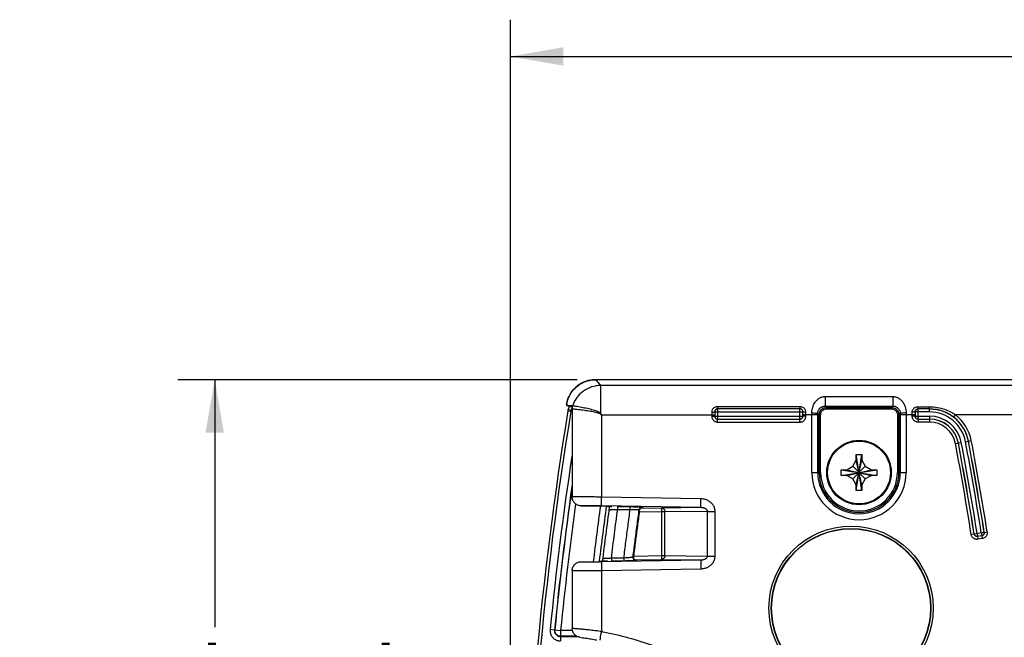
# Model space of a CAD drawing. Header units: inches. Extents: x 0 to 34, y 0 to 22.
# Tile 20 of 73: x 12 to 15.3, y 5.2 to 7.3. Entities that reach past the tile are written whole.
import ezdxf

# ---------------------------------------------------------------- set-up
doc = ezdxf.new("R2010")
doc.units = ezdxf.units.IN
doc.header["$LTSCALE"] = 1.87
doc.header["$MEASUREMENT"] = 0
doc.layers.get('0').update_dxf_attribs({"linetype": 'CONTINUOUS'})
doc.layers.add('DIMENSIONS', color=7, linetype='CONTINUOUS')
doc.styles.get("Standard").update_dxf_attribs({"font": 'txt', "width": 0.8})
doc.dimstyles.new('DIMSTYLE_1', dxfattribs={"dimtxt": 0.125, "dimasz": 0.18, "dimexe": 0.18, "dimexo": 0.0625, "dimgap": 0.09, "dimtad": 0, "dimtih": 1, "dimtoh": 1, "dimdec": 3, "dimzin": 4, "dimdsep": 46, "dimtxsty": 'STANDARD', "dimblk": '_FILLED', "dimblk1": '_FILLED', "dimblk2": '_FILLED', "dimcen": 0.09, "dimadec": 0, "dimazin": 0, "dimtp": 0.001, "dimtm": 0.001, "dimtfac": 1, "dimtdec": 3, "dimtofl": 0, "dimtmove": 0, "dimatfit": 3, "dimldrblk": '_FILLED', "dimfxl": 1, "dimtolj": 1, "dimtzin": 4, "dimarcsym": 0})

# ---------------------------------------------------------------- blocks, each defined once
blk = doc.blocks.new('_FILLED')
at = {"color": 0, "linetype": 'BYBLOCK'}
blk.add_solid([(0, 0), (-1, 0.174), (-1, -0.174)], dxfattribs=at)
blk = doc.blocks.new('*D8')
at = {"layer": 'DIMENSIONS', "color": 2, "linetype": 'CONTINUOUS'}
for p, q in [((13.6517, 4.3177), (13.6517, 7.3207)), ((20.187, 4.2632), (20.187, 7.3207)), ((13.6517, 7.1957), (16.2943, 7.1957)), ((20.187, 7.1957), (17.5443, 7.1957))]:
    blk.add_line(p, q, dxfattribs=at)
at = {"layer": 'DIMENSIONS', "color": 2, "linetype": 'CONTINUOUS', "xscale": 0.18, "yscale": 0.18, "zscale": 0.18, "rotation": 180}
blk.add_blockref('_FILLED', (13.6517, 7.1957), dxfattribs=at)
at = {"layer": 'DIMENSIONS', "color": 2, "linetype": 'CONTINUOUS', "xscale": 0.18, "yscale": 0.18, "zscale": 0.18}
blk.add_blockref('_FILLED', (20.187, 7.1957), dxfattribs=at)
at = {"layer": 'DIMENSIONS', "color": 2, "linetype": 'CONTINUOUS', "width": 0.8}
for s, p in [('6.535', (16.3568, 7.1332)), ('[', (16.9818, 7.1332)), ('166', (17.0818, 7.1332)), (']', (17.3818, 7.1332))]:
    blk.add_text(s, height=0.125, dxfattribs=at).set_placement(p)
blk = doc.blocks.new('*D13')
at = {"layer": 'DIMENSIONS', "color": 2, "linetype": 'CONTINUOUS'}
for p, q in [((13.8785, 6.0973), (12.522, 6.0973)), ((12.647, 6.0973), (12.647, 5.2563)), ((12.647, 4.0707), (12.647, 5.0063)), ((13.4047, 4.0707), (12.522, 4.0707))]:
    blk.add_line(p, q, dxfattribs=at)
at = {"layer": 'DIMENSIONS', "color": 2, "linetype": 'CONTINUOUS', "xscale": 0.18, "yscale": 0.18, "zscale": 0.18}
for p, rotation in [((12.647, 6.0973), 90), ((12.647, 4.0707), 270)]:
    blk.add_blockref('_FILLED', p, dxfattribs=dict(at, rotation=rotation))
at = {"layer": 'DIMENSIONS', "color": 2, "linetype": 'CONTINUOUS', "width": 0.8}
for s, p in [('2.027', (11.9845, 5.0688)), ('[', (12.6095, 5.0688)), ('51.48', (12.7095, 5.0688)), (']', (13.2095, 5.0688))]:
    blk.add_text(s, height=0.125, dxfattribs=at).set_placement(p)

msp = doc.modelspace()

# ---------------------------------------------------------------- linework, layer by layer
at = {"color": 7, "linetype": 'CONTINUOUS'}
for p, q in [((20.2278, 6.0973), (13.941, 6.0973)), ((13.9579, 6.0774), (13.9579, 5.9824)), ((20.2109, 6.0774), (13.9579, 6.0774)), ((14.7211, 6.04), (14.7211, 6.0075)), ((14.7211, 6.04), (14.9508, 6.04)), ((14.9508, 6.04), (14.9508, 6.0075)), ((13.8419, 6.01), (13.8633, 6.0096)), ((13.8471, 5.9917), (13.857, 5.9901)), ((13.8486, 5.9991), (13.8479, 5.9958)), ((13.8479, 5.9958), (13.8577, 5.9938)), ((13.8496, 6.0029), (13.8486, 5.9991)), ((13.8488, 6.0089), (13.853, 6.008)), ((13.8506, 6.0063), (13.8496, 6.0029)), ((13.8525, 6.0073), (13.8566, 6.0057)), ((13.853, 6.008), (13.8633, 6.008)), ((13.8566, 6.0057), (13.8606, 6.0043)), ((13.8615, 5.9938), (13.8577, 5.9938)), ((13.8617, 5.9886), (13.8617, 5.6985)), ((13.8628, 6.0083), (13.8625, 6.0073)), ((13.8628, 6.0083), (13.8632, 6.0096)), ((14.3458, 5.9878), (14.3458, 5.9735)), ((14.3458, 5.9878), (14.6451, 5.9878)), ((14.3555, 6.0053), (14.3555, 5.9981)), ((14.6354, 6.0053), (14.3555, 6.0053)), ((14.3558, 5.9635), (14.3558, 5.9978)), ((14.6351, 5.9978), (14.3558, 5.9978)), ((14.6351, 5.9635), (14.6351, 5.9978)), ((14.6354, 6.0053), (14.6354, 5.9981)), ((14.6451, 5.9735), (14.6451, 5.9878)), ((14.7211, 6.0075), (14.7256, 6.0031)), ((14.7211, 6.0075), (14.9508, 6.0075)), ((14.7256, 5.9981), (14.7256, 6.0031)), ((14.7256, 6.0031), (14.9464, 6.0031)), ((14.7256, 5.9981), (14.9464, 5.9981)), ((14.9508, 6.0075), (14.9464, 6.0031)), ((14.9464, 5.9981), (14.9464, 6.0031)), ((15.0268, 5.9878), (15.0268, 5.9735)), ((15.0751, 5.9878), (15.0268, 5.9878)), ((15.0365, 5.9981), (15.0365, 6.0053)), ((15.0365, 6.0053), (15.0751, 6.0053)), ((15.0368, 5.9635), (15.0368, 5.9978)), ((15.0751, 5.9978), (15.0368, 5.9978)), ((15.0751, 5.9981), (15.0751, 6.0053)), ((15.0751, 5.9878), (15.0751, 5.9978)), ((13.9611, 5.9775), (13.9611, 5.6984)), ((13.9611, 5.9775), (14.3455, 5.9775)), ((14.3355, 5.9871), (14.3355, 5.9732)), ((14.3355, 5.9732), (14.3455, 5.9732)), ((14.3458, 5.9735), (14.6451, 5.9735)), ((14.3555, 5.9532), (14.3555, 5.9632)), ((14.3558, 5.9635), (14.6351, 5.9635)), ((14.6354, 5.9532), (14.6354, 5.9632)), ((14.6958, 5.9775), (14.6454, 5.9775)), ((14.6554, 5.9732), (14.6454, 5.9732)), ((14.6554, 5.9732), (14.6554, 5.9871)), ((14.6758, 5.7817), (14.6758, 5.9841)), ((14.6958, 5.9828), (14.7006, 5.9781)), ((14.6958, 5.7817), (14.6958, 5.9775)), ((14.7006, 5.7817), (14.7006, 5.9781)), ((14.7056, 5.9781), (14.7006, 5.9781)), ((14.7056, 5.7817), (14.7056, 5.9781)), ((14.9664, 5.9781), (14.9664, 5.7817)), ((14.9664, 5.9781), (14.9714, 5.9781)), ((14.9761, 5.9828), (14.9714, 5.9781)), ((14.9714, 5.9781), (14.9714, 5.7817)), ((14.9761, 5.9775), (14.9761, 5.7817)), ((15.0265, 5.9775), (14.9761, 5.9775)), ((14.9961, 5.9841), (14.9961, 5.7817)), ((15.0165, 5.9732), (15.0165, 5.9871)), ((15.0265, 5.9732), (15.0165, 5.9732)), ((15.0268, 5.9735), (15.0751, 5.9735)), ((15.0365, 5.9632), (15.0365, 5.9532)), ((15.0368, 5.9635), (15.0751, 5.9635)), ((15.0751, 5.9735), (15.0751, 5.9635)), ((15.0751, 5.9632), (15.0751, 5.9532)), ((15.158, 5.9696), (15.1642, 5.9775)), ((16.9311, 5.9775), (15.1642, 5.9775)), ((14.3555, 5.9532), (14.6354, 5.9532)), ((15.0751, 5.9532), (15.0365, 5.9532)), ((15.1976, 5.8864), (15.2175, 5.8902)), ((15.1636, 5.88), (15.1835, 5.8838)), ((14.8146, 5.803), (14.8265, 5.8237)), ((14.8265, 5.7208), (14.8454, 5.8425)), ((14.8454, 5.7208), (14.8265, 5.8425)), ((14.8265, 5.8237), (14.8265, 5.8419)), ((14.8265, 5.7397), (14.8455, 5.8237)), ((14.8455, 5.7397), (14.8265, 5.8237)), ((14.8455, 5.8419), (14.8455, 5.8237)), ((14.8455, 5.8237), (14.8574, 5.803)), ((14.7751, 5.7911), (14.8968, 5.7722)), ((14.7751, 5.7722), (14.8968, 5.7911)), ((14.7757, 5.7912), (14.794, 5.7912)), ((14.794, 5.7912), (14.8146, 5.803)), ((14.794, 5.7912), (14.878, 5.7722)), ((14.794, 5.7722), (14.878, 5.7912)), ((14.8146, 5.7603), (14.8574, 5.803)), ((14.8146, 5.803), (14.8574, 5.7603)), ((14.8574, 5.803), (14.878, 5.7912)), ((14.878, 5.7912), (14.8962, 5.7912)), ((14.6758, 5.7817), (14.7056, 5.7817)), ((14.794, 5.7722), (14.7757, 5.7722)), ((14.8146, 5.7603), (14.794, 5.7722)), ((14.8265, 5.7397), (14.8146, 5.7603)), ((14.8574, 5.7603), (14.8455, 5.7397)), ((14.878, 5.7722), (14.8574, 5.7603)), ((14.8962, 5.7722), (14.878, 5.7722)), ((14.9664, 5.7817), (14.9961, 5.7817)), ((14.8265, 5.7214), (14.8265, 5.7397)), ((14.8455, 5.7397), (14.8455, 5.7214)), ((13.9606, 5.6684), (13.9611, 5.6984)), ((14.2986, 5.6925), (13.9611, 5.6984)), ((14.298, 5.6625), (14.2986, 5.6925)), ((13.8913, 5.6686), (13.9779, 5.667)), ((14.298, 5.6625), (13.9606, 5.6684)), ((14.0162, 5.6666), (14.0585, 5.6659)), ((14.0162, 5.6566), (14.0585, 5.6559)), ((14.0893, 5.6558), (14.0904, 5.6545)), ((14.0964, 5.662), (14.1656, 5.6608)), ((14.1007, 5.6629), (14.1005, 5.6629)), ((14.298, 5.6625), (14.1656, 5.6608)), ((14.0903, 5.6491), (14.1656, 5.6478)), ((14.1656, 5.4995), (14.1656, 5.6478)), ((14.1766, 5.6478), (14.1656, 5.6478)), ((14.3211, 5.6497), (14.1766, 5.6478)), ((14.1766, 5.4995), (14.1766, 5.6478)), ((14.3211, 5.4976), (14.3211, 5.6497)), ((14.3211, 5.6497), (14.347, 5.6497)), ((14.347, 5.4976), (14.347, 5.6497)), ((15.227, 5.5731), (15.2171, 5.5716)), ((15.2272, 5.5734), (15.227, 5.5731)), ((15.2272, 5.5734), (15.2611, 5.5787)), ((15.2371, 5.575), (15.2386, 5.5651)), ((15.2384, 5.5648), (15.2399, 5.5549)), ((15.2386, 5.5651), (15.2527, 5.5673)), ((15.2546, 5.5572), (15.2399, 5.5549)), ((15.2512, 5.5772), (15.2527, 5.5673)), ((15.2531, 5.5671), (15.2546, 5.5572)), ((15.2611, 5.5787), (15.2614, 5.5785)), ((15.2614, 5.5785), (15.2713, 5.58)), ((14.0371, 5.4911), (13.9947, 5.4903)), ((14.0697, 5.495), (14.0682, 5.4937)), ((14.0696, 5.4978), (14.1656, 5.4995)), ((14.0756, 5.4849), (14.1656, 5.4865)), ((14.1656, 5.4995), (14.1766, 5.4995)), ((14.1656, 5.4865), (14.298, 5.4848)), ((14.1766, 5.4995), (14.3211, 5.4976)), ((14.3211, 5.4976), (14.347, 5.4976)), ((13.8913, 5.4787), (13.9538, 5.4798)), ((13.9606, 5.4789), (14.298, 5.4848)), ((13.9606, 5.4789), (13.9611, 5.4489)), ((13.9611, 5.4489), (14.2986, 5.4548)), ((14.0371, 5.4811), (13.9947, 5.4803)), ((14.08, 5.484), (14.0783, 5.4825)), ((14.0798, 5.484), (14.08, 5.484)), ((14.298, 5.4848), (14.2986, 5.4548)), ((13.8617, 5.4488), (13.8617, 5.2515)), ((13.9611, 5.4489), (13.9611, 5.2415)), ((13.8014, 5.2466), (13.7865, 5.2481)), ((13.8024, 5.2475), (13.8014, 5.2466)), ((13.8024, 5.2475), (13.8223, 5.2455)), ((13.8213, 5.2246), (13.8213, 5.2096)), ((13.8213, 5.2246), (13.8791, 5.2246)), ((13.8223, 5.2455), (13.8223, 5.2255)), ((13.8628, 5.2455), (13.8223, 5.2455)), ((13.8772, 5.2255), (13.8223, 5.2255))]:
    msp.add_line(p, q, dxfattribs=at)
for centre, radius in [((14.836, 5.7817), 0.1095), ((14.836, 5.7817), 0.1067), ((14.809, 5.3207), 0.279), ((14.809, 5.3207), 0.271), ((14.809, 5.3207), 0.27)]:
    msp.add_circle(centre, radius, dxfattribs=at)
for centre, radius, start, end in [((25.587, 4.0707), 11.896, 170.70677, 179.02821), ((25.587, 4.0707), 11.886, 170.70677, 179.01168), ((25.587, 4.0707), 11.9041, 170.60597, 170.62399), ((15.0751, 5.8632), 0.1347, 10.7614, 90), ((15.0751, 5.8632), 0.1247, 10.7614, 90), ((15.0751, 5.8632), 0.1103, 10.7614, 90), ((15.0751, 5.8632), 0.1003, 10.7614, 90), ((15.0751, 5.8632), 0.1001, 10.7614, 89.2086), ((15.0751, 5.8632), 0.1349, 10.7614, 52.0947), ((15.0751, 5.8632), 0.1449, 10.7614, 52.0976), ((15.0751, 5.8632), 0.0901, 10.7614, 90), ((5.644, 4.0707), 9.7347, 8.91201, 10.76136), ((5.644, 4.0707), 9.7349, 8.91046, 10.76136), ((5.644, 4.0707), 9.7449, 8.91046, 10.76136), ((5.644, 4.0707), 9.6901, 8.91055, 10.76136), ((5.644, 4.0707), 9.7001, 8.91055, 10.76136), ((5.644, 4.0707), 9.7003, 8.9121, 10.76136), ((5.644, 4.0707), 9.7103, 8.9121, 10.76136), ((5.644, 4.0707), 9.7247, 8.91201, 10.76136), ((25.587, 4.0707), 11.859, 171.4308, 174.30195), ((14.836, 5.7817), 0.1602, 180, 360), ((14.836, 5.7817), 0.1402, 180, 360), ((14.836, 5.7817), 0.1354, 180, 360), ((14.836, 5.7817), 0.1304, 180, 360), ((25.587, 4.0707), 11.844, 171.92006, 174.30196), ((25.587, 4.0707), 11.8432, 171.93814, 174.29731), ((25.587, 4.0707), 11.8232, 172.20054, 174.29732), ((25.587, 4.0707), 11.7388, 172.18212, 173.10699), ((25.587, 4.0707), 11.7188, 172.17023, 173.08721), ((25.6471, 4.0707), 11.768, 172.2165, 173.12221)]:
    msp.add_arc(centre, radius, start, end, dxfattribs=at)
for points, knots in [([(13.8429, 6.016), (13.8445, 6.0244), (13.8501, 6.0416), (13.8654, 6.0646), (13.8871, 6.083), (13.913, 6.0946), (13.9317, 6.0973), (13.941, 6.0973)], [0, 0, 0, 0, 0.185498, 0.390134, 0.593077, 0.797386, 1, 1, 1, 1]), ([(13.9098, 6.0924), (13.9056, 6.0911), (13.8988, 6.0884), (13.8923, 6.0849), (13.8899, 6.0835)], [0, 0, 0, 0, 0.607942, 1, 1, 1, 1]), ([(13.9405, 6.0973), (13.9332, 6.0973), (13.9246, 6.0963), (13.9162, 6.0943), (13.915, 6.094)], [0, 0, 0, 0, 0.85557, 1, 1, 1, 1]), ([(13.941, 6.0973), (13.9429, 6.0951), (13.9467, 6.0907), (13.9523, 6.084), (13.956, 6.0796), (13.9579, 6.0774)], [0, 0, 0, 0, 0.333173, 0.666506, 1, 1, 1, 1]), ([(13.8659, 6.0637), (13.8648, 6.0625), (13.8589, 6.0556), (13.85, 6.0416), (13.845, 6.0274), (13.8433, 6.0203)], [0, 0, 0, 0, 0.097219, 0.552601, 1, 1, 1, 1]), ([(13.9579, 6.0774), (13.9476, 6.0774), (13.9269, 6.0741), (13.8989, 6.06), (13.8765, 6.038), (13.8667, 6.0194), (13.8633, 6.0096)], [0, 0, 0, 0, 0.249488, 0.499337, 0.749656, 1, 1, 1, 1]), ([(13.8855, 6.0807), (13.8831, 6.0792), (13.8765, 6.0744), (13.8704, 6.0687), (13.8668, 6.0648)], [0, 0, 0, 0, 0.34731, 1, 1, 1, 1]), ([(14.6758, 5.9841), (14.6758, 5.9877), (14.6763, 5.9944), (14.6785, 6.0036), (14.6814, 6.0114), (14.6848, 6.0178), (14.6885, 6.0231), (14.6923, 6.0273), (14.6961, 6.0308), (14.6998, 6.0335), (14.7036, 6.0357), (14.7076, 6.0375), (14.7118, 6.0389), (14.7163, 6.0398), (14.7195, 6.04), (14.7211, 6.04)], [0, 0, 0, 0, 0.134639, 0.252379, 0.355053, 0.445305, 0.52554, 0.597044, 0.660692, 0.718281, 0.772384, 0.82572, 0.8807, 0.938643, 1, 1, 1, 1]), ([(14.9508, 6.04), (14.9523, 6.04), (14.9553, 6.0398), (14.9599, 6.039), (14.9647, 6.0374), (14.9694, 6.0352), (14.974, 6.0322), (14.9784, 6.0286), (14.9825, 6.0242), (14.9864, 6.0189), (14.9901, 6.0123), (14.9933, 6.0044), (14.9955, 5.9948), (14.9961, 5.9878), (14.9961, 5.9841)], [0, 0, 0, 0, 0.054835, 0.113789, 0.176817, 0.243112, 0.311561, 0.381555, 0.455735, 0.537825, 0.631232, 0.738021, 0.860287, 1, 1, 1, 1]), ([(13.8425, 6.0137), (13.843, 6.0131), (13.8441, 6.0118), (13.8451, 6.0105), (13.8456, 6.0099)], [0, 0, 0, 0, 0.499966, 1, 1, 1, 1]), ([(13.8471, 5.9917), (13.8472, 5.9924), (13.8475, 5.9938), (13.8478, 5.9952), (13.8479, 5.9958)], [0, 0, 0, 0, 0.499951, 1, 1, 1, 1]), ([(13.8619, 6.0044), (13.8611, 6.0047), (13.8592, 6.0054), (13.8572, 6.0062), (13.8561, 6.0066)], [0, 0, 0, 0, 0.391558, 1, 1, 1, 1]), ([(13.8588, 5.9962), (13.8592, 5.997), (13.8601, 5.9985), (13.861, 5.9999), (13.8615, 6.0007), (13.8616, 6.0007)], [0, 0, 0, 0, 0.495046, 0.969428, 1, 1, 1, 1]), ([(13.8615, 5.9975), (13.8616, 5.9965), (13.8617, 5.9946), (13.8617, 5.9916), (13.8617, 5.9897), (13.8617, 5.9886)], [0, 0, 0, 0, 0.322128, 0.657776, 1, 1, 1, 1]), ([(13.8625, 6.0073), (13.8623, 6.0068), (13.8619, 6.005), (13.8617, 6.0032), (13.8616, 6.002)], [0, 0, 0, 0, 0.306191, 1, 1, 1, 1]), ([(13.9562, 5.9807), (13.9541, 5.982), (13.9492, 5.9839), (13.9413, 5.986), (13.9326, 5.9879), (13.9233, 5.9896), (13.9134, 5.9912), (13.9031, 5.9926), (13.8928, 5.994), (13.8828, 5.9952), (13.8738, 5.9962), (13.8672, 5.9969), (13.8637, 5.9973), (13.8627, 5.9974)], [0, 0, 0, 0, 0.078339, 0.164444, 0.257642, 0.357454, 0.462965, 0.5725, 0.683258, 0.790823, 0.888535, 0.966705, 1, 1, 1, 1]), ([(13.8787, 6.0057), (13.8757, 6.0062), (13.8703, 6.0071), (13.8681, 6.0075), (13.864, 6.0081), (13.8636, 6.0082)], [0, 0, 0, 0, 0.560207, 0.955301, 1, 1, 1, 1]), ([(13.9579, 5.9824), (13.9562, 5.9841), (13.9519, 5.9868), (13.9447, 5.99), (13.9366, 5.9928), (13.9277, 5.9954), (13.9183, 5.9978), (13.9084, 6), (13.8983, 6.0021), (13.8882, 6.004), (13.882, 6.0051), (13.8787, 6.0057)], [0, 0, 0, 0, 0.085937, 0.181265, 0.28471, 0.395609, 0.513103, 0.635659, 0.760711, 0.884202, 1, 1, 1, 1]), ([(14.3364, 5.9924), (14.3364, 5.9923), (14.3358, 5.9906), (14.3355, 5.9888), (14.3355, 5.9871)], [0, 0, 0, 0, 0.031929, 1, 1, 1, 1]), ([(14.3355, 5.9871), (14.3372, 5.9871), (14.3403, 5.9871), (14.343, 5.9876), (14.3455, 5.9876), (14.3455, 5.9881)], [0, 0, 0, 0, 0.492764, 0.856459, 1, 1, 1, 1]), ([(14.3487, 6.0042), (14.3474, 6.0038), (14.3449, 6.0027), (14.3413, 6.0002), (14.3383, 5.9967), (14.3369, 5.9939), (14.3364, 5.9924)], [0, 0, 0, 0, 0.226031, 0.471315, 0.733112, 1, 1, 1, 1]), ([(14.3555, 5.9981), (14.355, 5.9981), (14.3538, 5.998), (14.352, 5.9975), (14.3502, 5.9966), (14.3484, 5.9952), (14.3469, 5.9933), (14.3458, 5.9908), (14.3455, 5.989), (14.3455, 5.9881)], [0, 0, 0, 0, 0.104802, 0.221285, 0.351027, 0.494394, 0.650928, 0.820035, 1, 1, 1, 1]), ([(14.3558, 5.9978), (14.3547, 5.9978), (14.3523, 5.9974), (14.349, 5.9955), (14.3465, 5.9922), (14.3458, 5.9893), (14.3458, 5.9878)], [0, 0, 0, 0, 0.214969, 0.4515, 0.712299, 1, 1, 1, 1]), ([(14.3555, 6.0053), (14.3544, 6.0053), (14.3521, 6.0051), (14.3498, 6.0046), (14.3487, 6.0042)], [0, 0, 0, 0, 0.475009, 1, 1, 1, 1]), ([(14.6451, 5.9878), (14.6451, 5.9889), (14.6447, 5.9913), (14.6428, 5.9946), (14.6395, 5.9971), (14.6366, 5.9978), (14.6351, 5.9978)], [0, 0, 0, 0, 0.214969, 0.4515, 0.712299, 1, 1, 1, 1]), ([(14.654, 5.9937), (14.6535, 5.9949), (14.6521, 5.9974), (14.6491, 6.0006), (14.6451, 6.0032), (14.6405, 6.0049), (14.6371, 6.0053), (14.6354, 6.0053)], [0, 0, 0, 0, 0.172361, 0.362656, 0.567755, 0.78201, 1, 1, 1, 1]), ([(14.6454, 5.9881), (14.6454, 5.9887), (14.6453, 5.9899), (14.6448, 5.9918), (14.6438, 5.9937), (14.6423, 5.9955), (14.6403, 5.9969), (14.6379, 5.9979), (14.6363, 5.9981), (14.6354, 5.9981)], [0, 0, 0, 0, 0.11168, 0.236143, 0.37341, 0.521854, 0.678223, 0.838471, 1, 1, 1, 1]), ([(14.6554, 5.9871), (14.6537, 5.9871), (14.6506, 5.9871), (14.6479, 5.9876), (14.6454, 5.9876), (14.6454, 5.9881)], [0, 0, 0, 0, 0.492764, 0.856459, 1, 1, 1, 1]), ([(14.6554, 5.9871), (14.6554, 5.9882), (14.6552, 5.9904), (14.6545, 5.9926), (14.654, 5.9937)], [0, 0, 0, 0, 0.471184, 1, 1, 1, 1]), ([(14.6958, 5.9828), (14.6958, 5.9844), (14.6961, 5.9874), (14.6973, 5.9915), (14.699, 5.9949), (14.7009, 5.9977), (14.7029, 6.0001), (14.7051, 6.002), (14.7072, 6.0035), (14.7093, 6.0047), (14.7114, 6.0056), (14.7136, 6.0064), (14.7159, 6.007), (14.7184, 6.0074), (14.7202, 6.0075), (14.7211, 6.0075)], [0, 0, 0, 0, 0.12149, 0.228954, 0.324586, 0.410784, 0.48951, 0.561568, 0.627328, 0.688165, 0.746432, 0.80483, 0.865861, 0.930839, 1, 1, 1, 1]), ([(14.7006, 5.9781), (14.7006, 5.9803), (14.7012, 5.9852), (14.7045, 5.9923), (14.7102, 5.9984), (14.7177, 6.0022), (14.723, 6.0031), (14.7256, 6.0031)], [0, 0, 0, 0, 0.175737, 0.372027, 0.589898, 0.806619, 1, 1, 1, 1]), ([(14.7056, 5.9781), (14.7056, 5.9799), (14.7061, 5.9838), (14.7087, 5.9895), (14.7133, 5.9944), (14.7192, 5.9974), (14.7235, 5.9981), (14.7256, 5.9981)], [0, 0, 0, 0, 0.175578, 0.371712, 0.589678, 0.806744, 1, 1, 1, 1]), ([(14.9464, 6.0031), (14.9487, 6.0031), (14.9535, 6.0024), (14.9606, 5.9991), (14.9667, 5.9934), (14.9705, 5.986), (14.9714, 5.9806), (14.9714, 5.9781)], [0, 0, 0, 0, 0.175737, 0.372027, 0.589898, 0.806619, 1, 1, 1, 1]), ([(14.9464, 5.9981), (14.9482, 5.9981), (14.9521, 5.9975), (14.9578, 5.9949), (14.9627, 5.9903), (14.9657, 5.9844), (14.9664, 5.9801), (14.9664, 5.9781)], [0, 0, 0, 0, 0.175578, 0.371712, 0.589678, 0.806744, 1, 1, 1, 1]), ([(14.9508, 6.0075), (14.9516, 6.0075), (14.9533, 6.0074), (14.9559, 6.0071), (14.9585, 6.0064), (14.9612, 6.0054), (14.9637, 6.0041), (14.9661, 6.0025), (14.9685, 6.0006), (14.9707, 5.9982), (14.9727, 5.9954), (14.9745, 5.9918), (14.9758, 5.9876), (14.9761, 5.9845), (14.9761, 5.9828)], [0, 0, 0, 0, 0.061829, 0.12799, 0.19797, 0.270367, 0.343526, 0.41651, 0.491827, 0.572871, 0.662484, 0.762212, 0.873898, 1, 1, 1, 1]), ([(15.0165, 5.9871), (15.0165, 5.988), (15.0167, 5.9898), (15.0174, 5.9926), (15.0182, 5.9945), (15.0187, 5.9954)], [0, 0, 0, 0, 0.297792, 0.629142, 1, 1, 1, 1]), ([(15.0265, 5.9881), (15.0265, 5.9876), (15.024, 5.9876), (15.0213, 5.9871), (15.0182, 5.9871), (15.0165, 5.9871)], [0, 0, 0, 0, 0.143541, 0.507236, 1, 1, 1, 1]), ([(15.0187, 5.9954), (15.0193, 5.9965), (15.0208, 5.9985), (15.0237, 6.0013), (15.0274, 6.0035), (15.0318, 6.005), (15.0349, 6.0053), (15.0365, 6.0053)], [0, 0, 0, 0, 0.168717, 0.355507, 0.558869, 0.77517, 1, 1, 1, 1]), ([(15.0265, 5.9881), (15.0265, 5.9885), (15.0266, 5.9895), (15.027, 5.9911), (15.0276, 5.9927), (15.0286, 5.9943), (15.0301, 5.9959), (15.0319, 5.9971), (15.0341, 5.9979), (15.0357, 5.9981), (15.0365, 5.9981)], [0, 0, 0, 0, 0.090475, 0.190754, 0.301905, 0.424287, 0.557205, 0.699027, 0.847313, 1, 1, 1, 1]), ([(15.0368, 5.9978), (15.0357, 5.9978), (15.0333, 5.9974), (15.03, 5.9955), (15.0275, 5.9922), (15.0268, 5.9893), (15.0268, 5.9878)], [0, 0, 0, 0, 0.214969, 0.4515, 0.712299, 1, 1, 1, 1]), ([(15.0751, 6.0053), (15.0844, 6.0053), (15.1019, 6.0038), (15.1261, 5.9975), (15.1463, 5.9888), (15.1581, 5.9817), (15.1632, 5.9781)], [0, 0, 0, 0, 0.296052, 0.560729, 0.798318, 1, 1, 1, 1]), ([(15.0751, 5.9981), (15.0837, 5.9981), (15.094, 5.9971), (15.104, 5.995), (15.1056, 5.9946)], [0, 0, 0, 0, 0.841359, 1, 1, 1, 1]), ([(15.1068, 5.9943), (15.1123, 5.993), (15.1216, 5.9901), (15.1305, 5.9863), (15.1341, 5.9845)], [0, 0, 0, 0, 0.589161, 1, 1, 1, 1]), ([(13.9579, 5.9824), (13.9577, 5.9822), (13.9574, 5.9818), (13.9568, 5.9812), (13.9564, 5.9808), (13.9562, 5.9807)], [0, 0, 0, 0, 0.333304, 0.666696, 1, 1, 1, 1]), ([(13.9562, 5.9807), (13.957, 5.9801), (13.9587, 5.9791), (13.9603, 5.978), (13.9611, 5.9775)], [0, 0, 0, 0, 0.500375, 1, 1, 1, 1]), ([(13.9579, 5.9824), (13.9584, 5.9816), (13.9595, 5.9799), (13.9606, 5.9783), (13.9611, 5.9775)], [0, 0, 0, 0, 0.500375, 1, 1, 1, 1]), ([(14.3355, 5.9732), (14.3355, 5.9721), (14.3358, 5.9697), (14.3364, 5.9673), (14.3369, 5.9661)], [0, 0, 0, 0, 0.470497, 1, 1, 1, 1]), ([(14.3369, 5.9661), (14.3374, 5.9647), (14.3388, 5.962), (14.3418, 5.9585), (14.3458, 5.9555), (14.3489, 5.9543), (14.3505, 5.9539)], [0, 0, 0, 0, 0.227037, 0.474225, 0.734639, 1, 1, 1, 1]), ([(14.3455, 5.9732), (14.3455, 5.9727), (14.3457, 5.9714), (14.3462, 5.9696), (14.3472, 5.9676), (14.3487, 5.9658), (14.35, 5.9649), (14.3507, 5.9645)], [0, 0, 0, 0, 0.161849, 0.343927, 0.546721, 0.76746, 1, 1, 1, 1]), ([(14.3458, 5.9735), (14.3458, 5.9724), (14.3462, 5.97), (14.3481, 5.9667), (14.3514, 5.9642), (14.3543, 5.9635), (14.3558, 5.9635)], [0, 0, 0, 0, 0.214969, 0.4515, 0.712299, 1, 1, 1, 1]), ([(14.3507, 5.9645), (14.3514, 5.9641), (14.353, 5.9635), (14.3547, 5.9632), (14.3555, 5.9632)], [0, 0, 0, 0, 0.499388, 1, 1, 1, 1]), ([(14.6351, 5.9635), (14.6362, 5.9635), (14.6386, 5.9639), (14.6419, 5.9658), (14.6444, 5.9691), (14.6451, 5.972), (14.6451, 5.9735)], [0, 0, 0, 0, 0.214969, 0.4515, 0.712299, 1, 1, 1, 1]), ([(14.6354, 5.9632), (14.6359, 5.9632), (14.6372, 5.9633), (14.639, 5.9639), (14.641, 5.9648), (14.6428, 5.9664), (14.6442, 5.9684), (14.6452, 5.9707), (14.6454, 5.9724), (14.6454, 5.9732)], [0, 0, 0, 0, 0.109761, 0.233242, 0.370771, 0.52047, 0.678172, 0.838889, 1, 1, 1, 1]), ([(14.6354, 5.9532), (14.6365, 5.9532), (14.639, 5.9534), (14.6413, 5.9541), (14.6425, 5.9546)], [0, 0, 0, 0, 0.470497, 1, 1, 1, 1]), ([(14.6425, 5.9546), (14.6439, 5.9551), (14.6466, 5.9565), (14.6502, 5.9595), (14.6531, 5.9635), (14.6543, 5.9666), (14.6547, 5.9682)], [0, 0, 0, 0, 0.227037, 0.474225, 0.734639, 1, 1, 1, 1]), ([(14.6758, 5.9841), (14.6791, 5.9841), (14.6853, 5.9844), (14.6908, 5.9831), (14.6956, 5.9837), (14.6958, 5.9828)], [0, 0, 0, 0, 0.492797, 0.857138, 1, 1, 1, 1]), ([(14.6958, 5.9775), (14.6958, 5.9784), (14.6958, 5.9802), (14.6958, 5.9819), (14.6958, 5.9828)], [0, 0, 0, 0, 0.499829, 1, 1, 1, 1]), ([(14.9961, 5.9841), (14.9928, 5.9841), (14.9867, 5.9844), (14.9812, 5.9831), (14.9764, 5.9837), (14.9761, 5.9828)], [0, 0, 0, 0, 0.492803, 0.857144, 1, 1, 1, 1]), ([(14.9761, 5.9828), (14.9761, 5.9819), (14.9761, 5.9802), (14.9761, 5.9784), (14.9761, 5.9775)], [0, 0, 0, 0, 0.499773, 1, 1, 1, 1]), ([(15.0275, 5.9554), (15.0264, 5.956), (15.0241, 5.9574), (15.0211, 5.9603), (15.0186, 5.9641), (15.0175, 5.967), (15.0171, 5.9685)], [0, 0, 0, 0, 0.223329, 0.467409, 0.728185, 1, 1, 1, 1]), ([(15.0365, 5.9632), (15.0361, 5.9632), (15.0351, 5.9633), (15.0336, 5.9636), (15.032, 5.9643), (15.0303, 5.9653), (15.0288, 5.9668), (15.0276, 5.9687), (15.0267, 5.9709), (15.0265, 5.9724), (15.0265, 5.9732)], [0, 0, 0, 0, 0.088468, 0.187144, 0.297556, 0.420305, 0.55447, 0.697773, 0.847059, 1, 1, 1, 1]), ([(15.0268, 5.9735), (15.0268, 5.9724), (15.0272, 5.97), (15.0291, 5.9667), (15.0324, 5.9642), (15.0353, 5.9635), (15.0368, 5.9635)], [0, 0, 0, 0, 0.214969, 0.4515, 0.712299, 1, 1, 1, 1]), ([(15.0365, 5.9532), (15.0356, 5.9532), (15.0337, 5.9534), (15.0306, 5.954), (15.0286, 5.9549), (15.0275, 5.9554)], [0, 0, 0, 0, 0.297471, 0.629057, 1, 1, 1, 1]), ([(15.1359, 5.9836), (15.138, 5.9826), (15.1457, 5.9784), (15.153, 5.9735), (15.158, 5.9696)], [0, 0, 0, 0, 0.270185, 1, 1, 1, 1]), ([(14.8265, 5.8425), (14.8286, 5.8426), (14.8328, 5.8427), (14.8391, 5.8427), (14.8433, 5.8426), (14.8454, 5.8425)], [0, 0, 0, 0, 0.332868, 0.667132, 1, 1, 1, 1]), ([(14.8265, 5.8419), (14.8265, 5.842), (14.8265, 5.8422), (14.8265, 5.8424), (14.8265, 5.8425)], [0, 0, 0, 0, 0.49984, 1, 1, 1, 1]), ([(14.8454, 5.8425), (14.8454, 5.8424), (14.8455, 5.8422), (14.8455, 5.842), (14.8455, 5.8419)], [0, 0, 0, 0, 0.499918, 1, 1, 1, 1]), ([(14.775, 5.7817), (14.775, 5.7827), (14.775, 5.7848), (14.775, 5.788), (14.7751, 5.7901), (14.7751, 5.7911)], [0, 0, 0, 0, 0.334958, 0.668219, 1, 1, 1, 1]), ([(14.7751, 5.7911), (14.7752, 5.7911), (14.7754, 5.7911), (14.7756, 5.7911), (14.7757, 5.7912)], [0, 0, 0, 0, 0.499932, 1, 1, 1, 1]), ([(14.8962, 5.7912), (14.8963, 5.7911), (14.8965, 5.7911), (14.8967, 5.7911), (14.8968, 5.7911)], [0, 0, 0, 0, 0.49984, 1, 1, 1, 1]), ([(14.8968, 5.7911), (14.8968, 5.7901), (14.8969, 5.788), (14.897, 5.7848), (14.897, 5.7827), (14.897, 5.7817)], [0, 0, 0, 0, 0.331669, 0.664941, 1, 1, 1, 1]), ([(14.7751, 5.7722), (14.7751, 5.7732), (14.775, 5.7753), (14.775, 5.7785), (14.775, 5.7806), (14.775, 5.7817)], [0, 0, 0, 0, 0.331669, 0.664941, 1, 1, 1, 1]), ([(14.7757, 5.7722), (14.7756, 5.7722), (14.7754, 5.7722), (14.7752, 5.7722), (14.7751, 5.7722)], [0, 0, 0, 0, 0.500073, 1, 1, 1, 1]), ([(14.8968, 5.7722), (14.8967, 5.7722), (14.8965, 5.7722), (14.8963, 5.7722), (14.8962, 5.7722)], [0, 0, 0, 0, 0.499932, 1, 1, 1, 1]), ([(14.897, 5.7817), (14.897, 5.7806), (14.897, 5.7785), (14.8969, 5.7753), (14.8968, 5.7732), (14.8968, 5.7722)], [0, 0, 0, 0, 0.334958, 0.668219, 1, 1, 1, 1]), ([(14.8265, 5.7208), (14.8265, 5.7209), (14.8265, 5.7211), (14.8265, 5.7213), (14.8265, 5.7214)], [0, 0, 0, 0, 0.499918, 1, 1, 1, 1]), ([(14.8454, 5.7208), (14.8433, 5.7207), (14.8391, 5.7206), (14.8328, 5.7206), (14.8286, 5.7207), (14.8265, 5.7208)], [0, 0, 0, 0, 0.332868, 0.667132, 1, 1, 1, 1]), ([(14.8455, 5.7214), (14.8455, 5.7213), (14.8455, 5.7211), (14.8454, 5.7209), (14.8454, 5.7208)], [0, 0, 0, 0, 0.49984, 1, 1, 1, 1]), ([(13.9611, 5.6984), (13.9531, 5.6985), (13.9375, 5.6987), (13.9154, 5.6988), (13.8959, 5.6989), (13.8802, 5.6989), (13.8692, 5.6988), (13.8636, 5.6987), (13.8617, 5.6985)], [0, 0, 0, 0, 0.241775, 0.469451, 0.669629, 0.83058, 0.942888, 1, 1, 1, 1]), ([(13.8913, 5.6686), (13.8875, 5.6686), (13.8797, 5.6703), (13.8698, 5.677), (13.8633, 5.6869), (13.8617, 5.6947), (13.8617, 5.6985)], [0, 0, 0, 0, 0.250429, 0.500961, 0.751328, 1, 1, 1, 1]), ([(14.347, 5.6497), (14.347, 5.6511), (14.3469, 5.6541), (14.346, 5.6587), (14.3445, 5.6635), (14.3422, 5.6683), (14.3391, 5.6731), (14.3353, 5.6776), (14.3309, 5.6815), (14.3261, 5.6848), (14.321, 5.6875), (14.3156, 5.6897), (14.3101, 5.6912), (14.3044, 5.6922), (14.3005, 5.6925), (14.2986, 5.6925)], [0, 0, 0, 0, 0.059982, 0.124564, 0.194576, 0.270133, 0.350148, 0.432627, 0.515354, 0.59675, 0.677196, 0.75743, 0.837923, 0.918828, 1, 1, 1, 1]), ([(13.9606, 5.6684), (13.9551, 5.6685), (13.9444, 5.6687), (13.9292, 5.6688), (13.9158, 5.6689), (13.9048, 5.6689), (13.8969, 5.6688), (13.8928, 5.6687), (13.8913, 5.6686)], [0, 0, 0, 0, 0.237653, 0.461404, 0.659497, 0.820827, 0.93651, 1, 1, 1, 1]), ([(13.9779, 5.667), (13.9791, 5.667), (13.9814, 5.667), (13.9837, 5.6669), (13.9847, 5.6669)], [0, 0, 0, 0, 0.544335, 1, 1, 1, 1]), ([(13.9862, 5.6553), (13.9863, 5.6557), (13.9892, 5.6551), (13.9907, 5.6556), (13.9919, 5.6558)], [0, 0, 0, 0, 0.260821, 1, 1, 1, 1]), ([(13.9863, 5.6665), (13.9867, 5.6663), (13.9874, 5.6657), (13.9875, 5.6648), (13.9875, 5.6644)], [0, 0, 0, 0, 0.539996, 1, 1, 1, 1]), ([(13.9878, 5.6669), (13.9881, 5.6669), (13.9896, 5.6669), (13.9924, 5.6669), (13.9949, 5.6669), (13.9962, 5.6669)], [0, 0, 0, 0, 0.088643, 0.563424, 1, 1, 1, 1]), ([(13.9919, 5.6558), (13.9939, 5.6561), (13.9992, 5.656), (14.0041, 5.6563), (14.0068, 5.6564)], [0, 0, 0, 0, 0.441794, 1, 1, 1, 1]), ([(13.9947, 5.4903), (13.9981, 5.5181), (14.005, 5.5735), (14.0124, 5.6289), (14.0162, 5.6566)], [0, 0, 0, 0, 0.500014, 1, 1, 1, 1]), ([(14.0162, 5.6566), (14.0162, 5.6583), (14.0164, 5.6612), (14.0159, 5.6643), (14.0165, 5.6663), (14.0162, 5.6666)], [0, 0, 0, 0, 0.494895, 0.860069, 1, 1, 1, 1]), ([(14.0371, 5.4911), (14.0394, 5.5094), (14.0439, 5.546), (14.0511, 5.601), (14.056, 5.6376), (14.0585, 5.6559)], [0, 0, 0, 0, 0.333334, 0.666666, 1, 1, 1, 1]), ([(14.0585, 5.6559), (14.0585, 5.6575), (14.0587, 5.6605), (14.0582, 5.6636), (14.0588, 5.6655), (14.0585, 5.6659)], [0, 0, 0, 0, 0.494893, 0.860068, 1, 1, 1, 1]), ([(14.0585, 5.6659), (14.0626, 5.6658), (14.0706, 5.6657), (14.0815, 5.6653), (14.0905, 5.6654), (14.0957, 5.6643), (14.0989, 5.665), (14.0993, 5.6645)], [0, 0, 0, 0, 0.305718, 0.582728, 0.803908, 0.947128, 1, 1, 1, 1]), ([(14.0585, 5.6559), (14.0616, 5.6559), (14.0676, 5.6561), (14.0758, 5.656), (14.0826, 5.6564), (14.0864, 5.6557), (14.089, 5.6563), (14.0893, 5.6558)], [0, 0, 0, 0, 0.306757, 0.583684, 0.804232, 0.947136, 1, 1, 1, 1]), ([(14.0682, 5.4937), (14.0704, 5.5117), (14.0749, 5.5478), (14.0819, 5.6018), (14.0868, 5.6378), (14.0893, 5.6558)], [0, 0, 0, 0, 0.333334, 0.666665, 1, 1, 1, 1]), ([(14.0893, 5.6558), (14.0895, 5.6574), (14.0907, 5.6605), (14.0945, 5.6638), (14.0978, 5.6645), (14.0993, 5.6645)], [0, 0, 0, 0, 0.333327, 0.666673, 1, 1, 1, 1]), ([(14.0898, 5.6501), (14.0899, 5.6509), (14.0901, 5.6523), (14.0903, 5.6538), (14.0904, 5.6545)], [0, 0, 0, 0, 0.50685, 1, 1, 1, 1]), ([(14.1005, 5.6629), (14.0993, 5.6629), (14.097, 5.6626), (14.0938, 5.6609), (14.0922, 5.659), (14.0916, 5.658)], [0, 0, 0, 0, 0.330136, 0.663713, 1, 1, 1, 1]), ([(14.0993, 5.6645), (14.0996, 5.6642), (14.1, 5.6638), (14.1003, 5.6633), (14.1005, 5.6631)], [0, 0, 0, 0, 0.583347, 1, 1, 1, 1]), ([(14.1656, 5.6478), (14.1656, 5.65), (14.1659, 5.6538), (14.1652, 5.6578), (14.166, 5.6604), (14.1656, 5.6608)], [0, 0, 0, 0, 0.494895, 0.860069, 1, 1, 1, 1]), ([(14.1656, 5.6608), (14.1675, 5.6608), (14.1715, 5.6594), (14.1756, 5.6544), (14.1766, 5.65), (14.1766, 5.6478)], [0, 0, 0, 0, 0.310069, 0.645467, 1, 1, 1, 1]), ([(14.3211, 5.6497), (14.3211, 5.6501), (14.321, 5.651), (14.3206, 5.6524), (14.3199, 5.6539), (14.3188, 5.6554), (14.3173, 5.6568), (14.3155, 5.6581), (14.3134, 5.6593), (14.3111, 5.6603), (14.3087, 5.6611), (14.3061, 5.6617), (14.3035, 5.6622), (14.3008, 5.6624), (14.299, 5.6625), (14.298, 5.6625)], [0, 0, 0, 0, 0.045243, 0.094855, 0.15075, 0.214471, 0.286349, 0.365276, 0.449062, 0.535506, 0.624207, 0.715264, 0.808582, 0.903746, 1, 1, 1, 1]), ([(14.0898, 5.6501), (14.0875, 5.6331), (14.0829, 5.5991), (14.0763, 5.548), (14.072, 5.5139), (14.0699, 5.4968)], [0, 0, 0, 0, 0.333333, 0.666667, 1, 1, 1, 1]), ([(15.2306, 5.5557), (15.2294, 5.5561), (15.2269, 5.5572), (15.2235, 5.5596), (15.2205, 5.5629), (15.2182, 5.5669), (15.2174, 5.57), (15.2171, 5.5716)], [0, 0, 0, 0, 0.176983, 0.370712, 0.57502, 0.778335, 1, 1, 1, 1]), ([(15.2384, 5.5648), (15.2379, 5.5647), (15.237, 5.5646), (15.2354, 5.5647), (15.2337, 5.5651), (15.2319, 5.5659), (15.2302, 5.5671), (15.2287, 5.5688), (15.2275, 5.5708), (15.2271, 5.5723), (15.227, 5.5731)], [0, 0, 0, 0, 0.089144, 0.188648, 0.30007, 0.423987, 0.559675, 0.702687, 0.844962, 1, 1, 1, 1]), ([(15.2272, 5.5734), (15.2274, 5.5723), (15.2281, 5.57), (15.2305, 5.5671), (15.2342, 5.5651), (15.2371, 5.5649), (15.2386, 5.5651)], [0, 0, 0, 0, 0.215002, 0.451558, 0.712381, 1, 1, 1, 1]), ([(15.2399, 5.5549), (15.239, 5.5548), (15.237, 5.5546), (15.2339, 5.5548), (15.2317, 5.5553), (15.2306, 5.5557)], [0, 0, 0, 0, 0.297225, 0.628793, 1, 1, 1, 1]), ([(15.2527, 5.5673), (15.2539, 5.5675), (15.2561, 5.5682), (15.2591, 5.5706), (15.2611, 5.5743), (15.2613, 5.5772), (15.2611, 5.5787)], [0, 0, 0, 0, 0.214962, 0.4515, 0.712333, 1, 1, 1, 1]), ([(15.2614, 5.5785), (15.2615, 5.578), (15.2615, 5.5771), (15.2614, 5.5755), (15.2611, 5.5738), (15.2603, 5.572), (15.259, 5.5702), (15.2574, 5.5688), (15.2554, 5.5676), (15.2539, 5.5672), (15.2531, 5.5671)], [0, 0, 0, 0, 0.089109, 0.188587, 0.299997, 0.423921, 0.559626, 0.702653, 0.844928, 1, 1, 1, 1]), ([(15.2705, 5.5707), (15.2701, 5.5695), (15.269, 5.567), (15.2666, 5.5635), (15.2633, 5.5606), (15.2592, 5.5583), (15.2562, 5.5574), (15.2546, 5.5572)], [0, 0, 0, 0, 0.176972, 0.370706, 0.575015, 0.778309, 1, 1, 1, 1]), ([(15.2713, 5.58), (15.2714, 5.5791), (15.2716, 5.5772), (15.2714, 5.574), (15.2709, 5.5718), (15.2705, 5.5707)], [0, 0, 0, 0, 0.297181, 0.628743, 1, 1, 1, 1]), ([(13.977, 5.4894), (13.9747, 5.4892), (13.9708, 5.4888), (13.9679, 5.4895), (13.9648, 5.4887), (13.9648, 5.4891)], [0, 0, 0, 0, 0.539556, 0.882553, 1, 1, 1, 1]), ([(13.9947, 5.4903), (13.9916, 5.4901), (13.9856, 5.4897), (13.9799, 5.4896), (13.977, 5.4894)], [0, 0, 0, 0, 0.528346, 1, 1, 1, 1]), ([(13.9947, 5.4903), (13.9947, 5.4887), (13.9949, 5.4857), (13.9944, 5.4826), (13.995, 5.4807), (13.9947, 5.4803)], [0, 0, 0, 0, 0.494899, 0.860071, 1, 1, 1, 1]), ([(14.0371, 5.4911), (14.0372, 5.4894), (14.0374, 5.4865), (14.0369, 5.4834), (14.0375, 5.4814), (14.0371, 5.4811)], [0, 0, 0, 0, 0.494895, 0.860069, 1, 1, 1, 1]), ([(14.0682, 5.4937), (14.0678, 5.4933), (14.0654, 5.4936), (14.0614, 5.4926), (14.0546, 5.4923), (14.0463, 5.4916), (14.0403, 5.4913), (14.0371, 5.4911)], [0, 0, 0, 0, 0.054226, 0.197926, 0.418474, 0.694275, 1, 1, 1, 1]), ([(14.0682, 5.4937), (14.068, 5.4918), (14.0686, 5.4879), (14.0726, 5.4835), (14.0764, 5.4824), (14.0783, 5.4825)], [0, 0, 0, 0, 0.33332, 0.666676, 1, 1, 1, 1]), ([(14.0697, 5.495), (14.0697, 5.4953), (14.0698, 5.4959), (14.0698, 5.4965), (14.0699, 5.4968)], [0, 0, 0, 0, 0.498884, 1, 1, 1, 1]), ([(14.0702, 5.4905), (14.0707, 5.4892), (14.0722, 5.4868), (14.0754, 5.4847), (14.0777, 5.4842), (14.0786, 5.4841)], [0, 0, 0, 0, 0.381943, 0.756163, 1, 1, 1, 1]), ([(14.1656, 5.4865), (14.166, 5.4869), (14.1652, 5.4895), (14.1659, 5.4935), (14.1656, 5.4973), (14.1656, 5.4995)], [0, 0, 0, 0, 0.137866, 0.50351, 1, 1, 1, 1]), ([(14.1766, 5.4995), (14.1766, 5.4973), (14.1756, 5.4929), (14.1716, 5.4879), (14.1675, 5.4865), (14.1656, 5.4865)], [0, 0, 0, 0, 0.353342, 0.687445, 1, 1, 1, 1]), ([(14.298, 5.4848), (14.2991, 5.4848), (14.3011, 5.4849), (14.304, 5.4852), (14.3067, 5.4857), (14.3093, 5.4864), (14.3116, 5.4872), (14.3138, 5.4882), (14.3159, 5.4894), (14.3176, 5.4908), (14.3191, 5.4923), (14.3202, 5.494), (14.3209, 5.4958), (14.3211, 5.497), (14.3211, 5.4976)], [0, 0, 0, 0, 0.109531, 0.210461, 0.305763, 0.396958, 0.484487, 0.568912, 0.650445, 0.728124, 0.80125, 0.87018, 0.936001, 1, 1, 1, 1]), ([(14.2986, 5.4548), (14.3008, 5.4548), (14.305, 5.4552), (14.3111, 5.4563), (14.3168, 5.4581), (14.3222, 5.4603), (14.3272, 5.4632), (14.3319, 5.4666), (14.3361, 5.4706), (14.3398, 5.4751), (14.3429, 5.4802), (14.3453, 5.4857), (14.3467, 5.4916), (14.347, 5.4956), (14.347, 5.4976)], [0, 0, 0, 0, 0.092386, 0.178358, 0.260888, 0.341722, 0.421732, 0.501985, 0.583325, 0.665441, 0.747969, 0.831166, 0.915365, 1, 1, 1, 1]), ([(13.8617, 5.4488), (13.8617, 5.4526), (13.8633, 5.4604), (13.8698, 5.4703), (13.8797, 5.477), (13.8875, 5.4787), (13.8913, 5.4787)], [0, 0, 0, 0, 0.248701, 0.49901, 0.749507, 1, 1, 1, 1]), ([(13.8913, 5.4787), (13.8928, 5.4786), (13.8969, 5.4785), (13.9048, 5.4784), (13.9158, 5.4784), (13.9292, 5.4785), (13.9389, 5.4786), (13.9441, 5.4786)], [0, 0, 0, 0, 0.083184, 0.234866, 0.44649, 0.706392, 1, 1, 1, 1]), ([(13.9623, 5.4801), (13.9616, 5.48), (13.9599, 5.48), (13.9581, 5.4799), (13.9572, 5.4799)], [0, 0, 0, 0, 0.429001, 1, 1, 1, 1]), ([(13.9639, 5.4811), (13.9638, 5.4809), (13.9637, 5.4805), (13.9633, 5.4803), (13.9631, 5.4802)], [0, 0, 0, 0, 0.435905, 1, 1, 1, 1]), ([(13.982, 5.4802), (13.9782, 5.4801), (13.9725, 5.4801), (13.9668, 5.48), (13.9648, 5.4801)], [0, 0, 0, 0, 0.662153, 1, 1, 1, 1]), ([(14.0783, 5.4825), (14.0777, 5.482), (14.0746, 5.4825), (14.0693, 5.4816), (14.0603, 5.4817), (14.0493, 5.4813), (14.0413, 5.4811), (14.0371, 5.4811)], [0, 0, 0, 0, 0.053463, 0.197097, 0.418251, 0.694525, 1, 1, 1, 1]), ([(13.8617, 5.4488), (13.8636, 5.4486), (13.8692, 5.4485), (13.8802, 5.4484), (13.8959, 5.4484), (13.9154, 5.4485), (13.9375, 5.4486), (13.9531, 5.4488), (13.9611, 5.4489)], [0, 0, 0, 0, 0.057111, 0.169417, 0.330366, 0.530541, 0.758215, 1, 1, 1, 1]), ([(13.7865, 5.2481), (13.7861, 5.2442), (13.7867, 5.2363), (13.7913, 5.2254), (13.7993, 5.2166), (13.8096, 5.2109), (13.8175, 5.2096), (13.8213, 5.2096)], [0, 0, 0, 0, 0.200642, 0.400273, 0.599999, 0.799524, 1, 1, 1, 1]), ([(13.8014, 5.2466), (13.8012, 5.2444), (13.8015, 5.2399), (13.8042, 5.2336), (13.8087, 5.2286), (13.8147, 5.2254), (13.8191, 5.2246), (13.8213, 5.2246)], [0, 0, 0, 0, 0.200252, 0.400029, 0.599935, 0.799643, 1, 1, 1, 1]), ([(13.8142, 5.2272), (13.8116, 5.2283), (13.807, 5.2317), (13.8027, 5.239), (13.8021, 5.2447), (13.8024, 5.2475)], [0, 0, 0, 0, 0.333336, 0.666672, 1, 1, 1, 1]), ([(13.9429, 5.2439), (13.9399, 5.2442), (13.9341, 5.2449), (13.9255, 5.2459), (13.9172, 5.2468), (13.9092, 5.2477), (13.9017, 5.2484), (13.8947, 5.2491), (13.8882, 5.2497), (13.8823, 5.2502), (13.8771, 5.2506), (13.8726, 5.251), (13.8688, 5.2512), (13.8657, 5.2514), (13.8635, 5.2515), (13.8622, 5.2516), (13.8617, 5.2515)], [0, 0, 0, 0, 0.109638, 0.216435, 0.319482, 0.417886, 0.510723, 0.597438, 0.677321, 0.749823, 0.814358, 0.870296, 0.917121, 0.954512, 0.982211, 1, 1, 1, 1]), ([(13.888, 5.2218), (13.8845, 5.2223), (13.8774, 5.2245), (13.8687, 5.2313), (13.863, 5.2408), (13.8617, 5.248), (13.8617, 5.2515)], [0, 0, 0, 0, 0.249368, 0.502071, 0.753802, 1, 1, 1, 1]), ([(13.888, 5.2218), (13.8944, 5.221), (13.9072, 5.2192), (13.9263, 5.2162), (13.939, 5.214), (13.9454, 5.2129)], [0, 0, 0, 0, 0.333337, 0.666644, 1, 1, 1, 1]), ([(13.9611, 5.2415), (13.958, 5.2419), (13.952, 5.2427), (13.9459, 5.2435), (13.9429, 5.2439)], [0, 0, 0, 0, 0.503326, 1, 1, 1, 1]), ([(13.9571, 5.2118), (13.9563, 5.2122), (13.9576, 5.2162), (13.9574, 5.2215), (13.9593, 5.231), (13.9604, 5.2378), (13.9611, 5.2415)], [0, 0, 0, 0, 0.0833, 0.301154, 0.622569, 1, 1, 1, 1]), ([(13.9611, 5.2415), (13.962, 5.2414), (13.9639, 5.241), (13.9658, 5.2406), (13.9667, 5.2405)], [0, 0, 0, 0, 0.500982, 1, 1, 1, 1]), ([(13.9667, 5.2405), (13.9957, 5.2348), (14.0531, 5.2214), (14.1376, 5.1949), (14.1925, 5.1731), (14.2195, 5.1612)], [0, 0, 0, 0, 0.333285, 0.666644, 1, 1, 1, 1])]:
    msp.add_open_spline(points, degree=3, knots=knots, dxfattribs=at)
for points in [[(13.915, 6.094), (13.9133, 6.0935), (13.9115, 6.093), (13.9098, 6.0924)], [(13.8668, 6.0648), (13.8665, 6.0645), (13.8662, 6.0641), (13.8659, 6.0637)], [(13.8899, 6.0835), (13.8884, 6.0826), (13.8869, 6.0817), (13.8855, 6.0807)], [(13.8425, 6.0137), (13.8426, 6.0145), (13.8427, 6.0152), (13.8429, 6.016)], [(13.8433, 6.0203), (13.843, 6.0189), (13.8429, 6.0175), (13.8432, 6.0161)], [(13.857, 5.9901), (13.8571, 5.9907), (13.8572, 5.9913), (13.8573, 5.992)], [(13.8573, 5.992), (13.8574, 5.9926), (13.8576, 5.9932), (13.8577, 5.9938)], [(13.8577, 5.9938), (13.858, 5.9946), (13.8584, 5.9954), (13.8588, 5.9962)], [(13.8616, 6.002), (13.8615, 6.0005), (13.8615, 5.999), (13.8615, 5.9975)], [(13.8627, 5.9974), (13.8623, 5.9974), (13.8619, 5.9974), (13.8615, 5.9975)], [(13.8631, 6.0083), (13.8628, 6.0083), (13.8627, 6.0083), (13.8627, 6.0083)], [(13.8636, 6.0082), (13.8634, 6.0082), (13.8632, 6.0083), (13.8631, 6.0083)], [(15.1056, 5.9946), (15.106, 5.9945), (15.1064, 5.9944), (15.1068, 5.9943)], [(14.6547, 5.9682), (14.6552, 5.9699), (14.6554, 5.9716), (14.6554, 5.9732)], [(15.0171, 5.9685), (15.0167, 5.97), (15.0165, 5.9716), (15.0165, 5.9732)], [(15.1341, 5.9845), (15.1347, 5.9842), (15.1353, 5.9839), (15.1359, 5.9836)], [(15.1632, 5.9781), (15.1635, 5.9779), (15.1638, 5.9777), (15.1642, 5.9775)], [(14.3505, 5.9539), (14.3522, 5.9535), (14.3539, 5.9532), (14.3555, 5.9532)], [(13.9847, 5.6669), (13.9853, 5.6669), (13.9858, 5.6668), (13.9863, 5.6665)], [(13.9847, 5.6669), (13.9857, 5.6669), (13.9868, 5.6669), (13.9878, 5.6669)], [(14.0068, 5.6564), (14.0099, 5.6565), (14.013, 5.6565), (14.0162, 5.6566)], [(14.0916, 5.658), (14.091, 5.6569), (14.0906, 5.6557), (14.0904, 5.6545)], [(14.1005, 5.6631), (14.1006, 5.6631), (14.1006, 5.663), (14.1007, 5.6629)], [(14.0697, 5.495), (14.0695, 5.4935), (14.0697, 5.4919), (14.0702, 5.4905)], [(13.9441, 5.4786), (13.9496, 5.4787), (13.9551, 5.4788), (13.9606, 5.4789)], [(13.9572, 5.4799), (13.956, 5.4799), (13.9549, 5.4799), (13.9538, 5.4798)], [(13.9631, 5.4802), (13.9629, 5.4801), (13.9626, 5.4801), (13.9623, 5.4801)], [(13.9639, 5.4801), (13.9633, 5.4801), (13.9628, 5.4801), (13.9623, 5.4801)], [(13.9648, 5.4801), (13.9645, 5.4801), (13.9642, 5.4801), (13.9639, 5.4801)], [(14.0786, 5.4841), (14.079, 5.484), (14.0794, 5.484), (14.0798, 5.484)], [(13.8223, 5.2255), (13.8195, 5.2255), (13.8167, 5.2261), (13.8142, 5.2272)]]:
    msp.add_open_spline(points, degree=3, dxfattribs=at)

# ---------------------------------------------------------------- dimensions: what is measured, and where the dimension line sits
at = {"layer": 'DIMENSIONS', "color": 2, "linetype": 'CONTINUOUS'}
for base, p1, p2, angle, picture, middle in [((13.6517, 7.1957), (20.187, 4.2632), (13.6517, 4.3177), 180, '*D8', (16.9193, 7.1957)), ((12.647, 6.0973), (13.4047, 4.0707), (13.8785, 6.0973), 90, '*D13', (12.647, 5.1313))]:
    dim = msp.add_linear_dim(base=base, p1=p1, p2=p2, angle=angle, dimstyle='DIMSTYLE_1', dxfattribs=at)
    dim.commit()
    dim.dimension.update_dxf_attribs({"geometry": picture, "text_midpoint": middle, "dimtype": 160})

doc.saveas('drawing.dxf')
